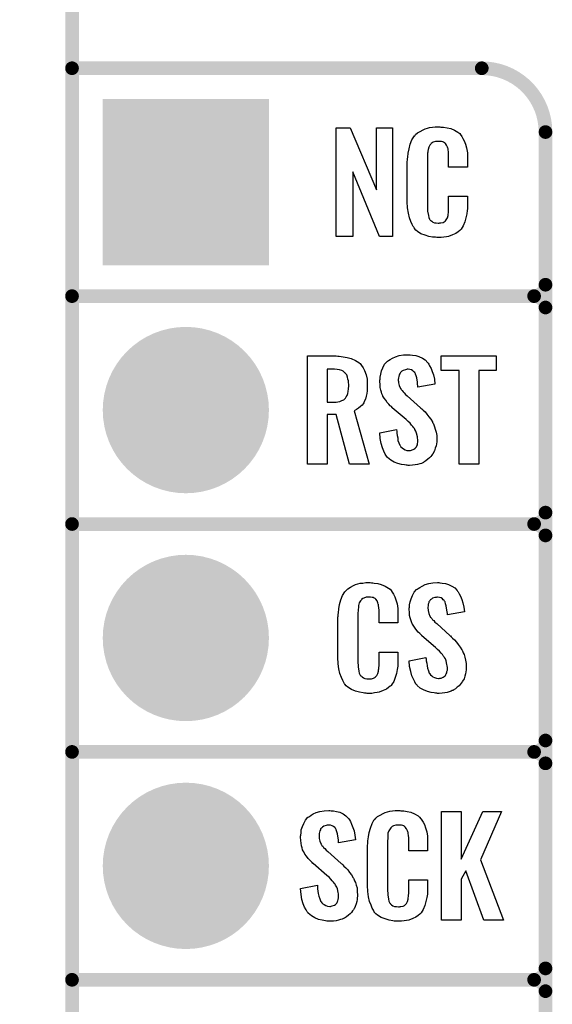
# Model space of a CAD drawing. Extents: x -0.07 to 0.95, y -0.15 to 1.54.
# Tile 2 of 13: x -0.07 to 0.16, y 0.34 to 0.77. Entities that reach past the tile are written whole.
import ezdxf

# ---------------------------------------------------------------- set-up
doc = ezdxf.new("R2010")
doc.units = 0
doc.layers.get('0').update_dxf_attribs({"linetype": 'CONTINUOUS'})
for name, color, linetype in [('gko', 6, 'CONTINUOUS'), ('gto', 2, 'CONTINUOUS'), ('gts', 1, 'CONTINUOUS')]:
    doc.layers.add(name, color=color, linetype=linetype)

# ---------------------------------------------------------------- blocks, each defined once
blk = doc.blocks.new('D32')
at = {"const_width": 0.003}
blk.add_lwpolyline([(-0.0015, 0, 1), (0.0015, 0, 1)], format="xyb", close=True, dxfattribs=at)
blk = doc.blocks.new('D37')
at = {"const_width": 0.0365}
blk.add_lwpolyline([(-0.01825, 0, 1), (0.01825, 0, 1)], format="xyb", close=True, dxfattribs=at)
blk = doc.blocks.new('D40')
at = {"const_width": 0.073}
blk.add_lwpolyline([(-0.0365, 0), (0.0365, 0)], dxfattribs=at)

msp = doc.modelspace()

# ---------------------------------------------------------------- linework, layer by layer
at = {"layer": 'gko', "color": 6, "const_width": 0.006}
msp.add_lwpolyline([(-0.05, -0.15), (-0.05, 1.45)], dxfattribs=at)
at = {"layer": 'gto', "color": 2, "const_width": 0.006}
for points in [[(-0.05, 0.75), (0.13, 0.75)], [(0.158, 0.722), (0.158, 0.722)], [(0.158, 0.722), (0.158, 0.722)], [(0.158, -0.022), (0.158, 0.722)], [(-0.05, 0.65), (0.153, 0.65)], [(-0.05, 0.65), (0.153, 0.65)], [(0.153, 0.65), (0.153, 0.65)], [(0.153, 0.65), (0.153, 0.65)], [(0.158, 0.645), (0.158, 0.645)], [(0.158, 0.645), (0.158, 0.645)], [(0.158, 0.645), (0.158, 0.645)], [(0.158, 0.645), (0.158, 0.645)], [(0.158, 0.555), (0.158, 0.645)], [(-0.05, 0.55), (0.153, 0.55)], [(-0.05, 0.55), (0.153, 0.55)], [(0.153, 0.55), (0.153, 0.55)], [(0.153, 0.55), (0.153, 0.55)], [(0.158, 0.545), (0.158, 0.545)], [(0.158, 0.545), (0.158, 0.545)], [(0.158, 0.545), (0.158, 0.545)], [(0.158, 0.545), (0.158, 0.545)], [(0.158, 0.455), (0.158, 0.545)], [(-0.05, 0.45), (0.153, 0.45)], [(-0.05, 0.45), (0.153, 0.45)], [(0.153, 0.45), (0.153, 0.45)], [(0.153, 0.45), (0.153, 0.45)], [(0.158, 0.445), (0.158, 0.445)], [(0.158, 0.445), (0.158, 0.445)], [(0.158, 0.445), (0.158, 0.445)], [(0.158, 0.445), (0.158, 0.445)], [(0.158, 0.355), (0.158, 0.445)], [(-0.05, 0.35), (0.153, 0.35)], [(-0.05, 0.35), (0.153, 0.35)], [(0.153, 0.35), (0.153, 0.35)], [(0.153, 0.35), (0.153, 0.35)], [(0.158, 0.345), (0.158, 0.345)], [(0.158, 0.345), (0.158, 0.345)], [(0.158, 0.345), (0.158, 0.345)], [(0.158, 0.345), (0.158, 0.345)], [(0.158, 0.255), (0.158, 0.345)]]:
    msp.add_lwpolyline(points, dxfattribs=at)
for points in [[(0.158, 0.722, 0.414214), (0.13, 0.75)], [(0.153, 0.65, 0.414214), (0.158, 0.655)], [(0.158, 0.645, 0.414214), (0.153, 0.65)], [(0.158, 0.645, 0.414214), (0.153, 0.65)], [(0.153, 0.55, 0.414214), (0.158, 0.555)], [(0.158, 0.545, 0.414214), (0.153, 0.55)], [(0.158, 0.545, 0.414214), (0.153, 0.55)], [(0.153, 0.45, 0.414214), (0.158, 0.455)], [(0.158, 0.445, 0.414214), (0.153, 0.45)], [(0.158, 0.445, 0.414214), (0.153, 0.45)], [(0.153, 0.35, 0.414214), (0.158, 0.355)], [(0.158, 0.345, 0.414214), (0.153, 0.35)], [(0.158, 0.345, 0.414214), (0.153, 0.35)]]:
    msp.add_lwpolyline(points, format="xyb", dxfattribs=at)
at = {"layer": 'gto', "color": 2}
for points in [[(0.0908, 0.6762), (0.0851, 0.6762), (0.0734, 0.7046), (0.0734, 0.6762), (0.066, 0.6762), (0.066, 0.7238), (0.0722, 0.7238), (0.0837, 0.6966), (0.0837, 0.7238), (0.0908, 0.7238), (0.0908, 0.6762)], [(0.112, 0.7242), (0.1126, 0.7242), (0.1132, 0.7241), (0.1148, 0.7239), (0.1164, 0.7235), (0.118, 0.7228), (0.1195, 0.7219), (0.1203, 0.7214), (0.1208, 0.7207), (0.1209, 0.7205), (0.1213, 0.7201), (0.1217, 0.7192), (0.1223, 0.7181), (0.1228, 0.7167), (0.1233, 0.715), (0.1237, 0.7129), (0.1238, 0.7106), (0.1238, 0.7066), (0.1154, 0.7066), (0.1154, 0.7107), (0.1154, 0.7108), (0.1154, 0.7111), (0.1154, 0.7116), (0.1154, 0.7121), (0.1154, 0.7134), (0.1153, 0.7141), (0.1152, 0.7146), (0.1152, 0.7147), (0.1151, 0.7149), (0.1149, 0.7154), (0.1145, 0.7163), (0.114, 0.717), (0.1138, 0.7172), (0.1136, 0.7173), (0.1132, 0.7175), (0.1129, 0.7177), (0.1123, 0.7178), (0.1116, 0.7179), (0.1105, 0.7179), (0.1102, 0.7179), (0.1097, 0.7179), (0.1087, 0.7175), (0.1082, 0.7173), (0.1078, 0.7169), (0.1076, 0.7167), (0.1072, 0.7163), (0.1067, 0.7154), (0.1064, 0.7143), (0.1064, 0.7142), (0.1064, 0.7141), (0.1063, 0.7137), (0.1063, 0.7132), (0.1062, 0.7127), (0.1062, 0.7119), (0.1061, 0.7111), (0.1061, 0.7102), (0.1061, 0.6895), (0.1061, 0.6894), (0.1061, 0.6889), (0.1062, 0.6882), (0.1062, 0.6873), (0.1066, 0.6854), (0.1067, 0.6845), (0.1071, 0.6837), (0.1072, 0.6836), (0.1073, 0.6834), (0.1076, 0.6832), (0.108, 0.6829), (0.1085, 0.6825), (0.1092, 0.6822), (0.11, 0.6821), (0.1109, 0.682), (0.1113, 0.682), (0.1116, 0.6821), (0.112, 0.6821), (0.113, 0.6823), (0.1135, 0.6826), (0.1139, 0.6829), (0.114, 0.6829), (0.1141, 0.6831), (0.1144, 0.6835), (0.1149, 0.6844), (0.1152, 0.6854), (0.1152, 0.6855), (0.1153, 0.6857), (0.1153, 0.686), (0.1154, 0.6865), (0.1154, 0.687), (0.1154, 0.6878), (0.1154, 0.6886), (0.1154, 0.6895), (0.1154, 0.6938), (0.1238, 0.6938), (0.1238, 0.69), (0.1238, 0.6899), (0.1238, 0.6897), (0.1238, 0.6894), (0.1238, 0.6889), (0.1237, 0.6883), (0.1236, 0.6876), (0.1234, 0.6861), (0.123, 0.6844), (0.1226, 0.6826), (0.1218, 0.6809), (0.1209, 0.6794), (0.1208, 0.6792), (0.1203, 0.6788), (0.1196, 0.6782), (0.1186, 0.6775), (0.1172, 0.6769), (0.1154, 0.6762), (0.1145, 0.676), (0.1134, 0.6759), (0.1122, 0.6757), (0.1102, 0.6757), (0.1097, 0.6758), (0.1091, 0.6758), (0.1084, 0.6759), (0.1068, 0.6762), (0.1051, 0.6767), (0.1033, 0.6774), (0.1018, 0.6784), (0.101, 0.679), (0.1004, 0.6797), (0.1004, 0.6798), (0.1003, 0.6799), (0.1001, 0.6802), (0.0999, 0.6805), (0.0994, 0.6814), (0.0989, 0.6827), (0.0982, 0.6844), (0.0978, 0.6864), (0.0974, 0.6887), (0.0973, 0.6914), (0.0973, 0.7083), (0.0973, 0.7084), (0.0973, 0.7087), (0.0973, 0.7091), (0.0974, 0.7096), (0.0974, 0.7103), (0.0975, 0.711), (0.0977, 0.7128), (0.0981, 0.7147), (0.0986, 0.7167), (0.0993, 0.7186), (0.1004, 0.7203), (0.1004, 0.7204), (0.1006, 0.7204), (0.1009, 0.7209), (0.1018, 0.7216), (0.1029, 0.7223), (0.1042, 0.723), (0.1052, 0.7234), (0.1061, 0.7237), (0.1071, 0.724), (0.1083, 0.7241), (0.1095, 0.7243), (0.1116, 0.7243), (0.112, 0.7242)], [(0.0667, 0.6237), (0.0674, 0.6236), (0.0691, 0.6234), (0.0709, 0.623), (0.0727, 0.6226), (0.0745, 0.6218), (0.076, 0.6209), (0.0762, 0.6208), (0.0766, 0.6204), (0.0772, 0.6196), (0.0779, 0.6186), (0.0785, 0.6173), (0.0792, 0.6155), (0.0796, 0.6135), (0.0797, 0.6124), (0.0797, 0.6111), (0.0797, 0.611), (0.0797, 0.6109), (0.0797, 0.6104), (0.0796, 0.6095), (0.0796, 0.6085), (0.0795, 0.6073), (0.0792, 0.6061), (0.0789, 0.6048), (0.0784, 0.6037), (0.0784, 0.6036), (0.0782, 0.6032), (0.0779, 0.6028), (0.0774, 0.6021), (0.0768, 0.6015), (0.0759, 0.6008), (0.075, 0.6002), (0.0739, 0.5996), (0.0806, 0.5762), (0.0719, 0.5762), (0.0661, 0.598), (0.0621, 0.598), (0.0621, 0.5762), (0.0534, 0.5762), (0.0534, 0.6238), (0.066, 0.6238), (0.0667, 0.6237)], [(0.0986, 0.6242), (0.0996, 0.6241), (0.101, 0.6239), (0.1024, 0.6235), (0.1039, 0.6228), (0.1052, 0.622), (0.1063, 0.6208), (0.1064, 0.6206), (0.1067, 0.6202), (0.1071, 0.6194), (0.1077, 0.6183), (0.1082, 0.6169), (0.1088, 0.6154), (0.1092, 0.6135), (0.1094, 0.6114), (0.1019, 0.6101), (0.1019, 0.6103), (0.1019, 0.6107), (0.1018, 0.6114), (0.1018, 0.6122), (0.1015, 0.6141), (0.1012, 0.615), (0.1009, 0.6158), (0.1009, 0.6159), (0.1007, 0.6161), (0.1006, 0.6165), (0.1002, 0.6168), (0.0997, 0.6172), (0.0992, 0.6176), (0.0984, 0.6178), (0.0976, 0.6179), (0.0973, 0.6179), (0.0969, 0.6178), (0.0965, 0.6177), (0.0955, 0.6174), (0.0949, 0.617), (0.0944, 0.6166), (0.0944, 0.6166), (0.0943, 0.6165), (0.0941, 0.6162), (0.0939, 0.6158), (0.0937, 0.6154), (0.0935, 0.6148), (0.0934, 0.6142), (0.0933, 0.6134), (0.0933, 0.6133), (0.0933, 0.613), (0.0934, 0.6126), (0.0934, 0.612), (0.0937, 0.6108), (0.0943, 0.6095), (0.0944, 0.6094), (0.0944, 0.6093), (0.0946, 0.609), (0.095, 0.6086), (0.0954, 0.608), (0.0959, 0.6076), (0.0965, 0.6069), (0.0972, 0.6063), (0.1031, 0.601), (0.1033, 0.6009), (0.1037, 0.6005), (0.1042, 0.5999), (0.1051, 0.5992), (0.1059, 0.5982), (0.1067, 0.5971), (0.1076, 0.596), (0.1083, 0.5948), (0.1084, 0.5946), (0.1086, 0.5943), (0.109, 0.5935), (0.1093, 0.5927), (0.1096, 0.5916), (0.11, 0.5903), (0.1102, 0.5888), (0.1103, 0.5872), (0.1103, 0.5871), (0.1103, 0.5867), (0.1102, 0.586), (0.1101, 0.5852), (0.1099, 0.5843), (0.1096, 0.5833), (0.1092, 0.5821), (0.1087, 0.5811), (0.1086, 0.581), (0.1084, 0.5807), (0.108, 0.5802), (0.1076, 0.5796), (0.107, 0.579), (0.1063, 0.5784), (0.1055, 0.5777), (0.1045, 0.5771), (0.1044, 0.577), (0.1041, 0.5769), (0.1035, 0.5766), (0.1028, 0.5764), (0.1018, 0.5761), (0.1008, 0.5759), (0.0996, 0.5758), (0.0983, 0.5757), (0.0977, 0.5757), (0.0973, 0.5758), (0.0968, 0.5758), (0.0961, 0.5759), (0.0947, 0.5761), (0.0931, 0.5765), (0.0915, 0.5772), (0.09, 0.578), (0.0886, 0.5792), (0.0885, 0.5794), (0.0882, 0.5798), (0.0876, 0.5807), (0.087, 0.5819), (0.0864, 0.5834), (0.0858, 0.5853), (0.0854, 0.5875), (0.0852, 0.59), (0.0926, 0.5915), (0.0926, 0.5914), (0.0926, 0.5913), (0.0927, 0.5907), (0.0927, 0.5899), (0.0929, 0.5889), (0.0931, 0.5878), (0.0932, 0.5867), (0.0936, 0.5856), (0.094, 0.5846), (0.0941, 0.5845), (0.0943, 0.5842), (0.0945, 0.5838), (0.095, 0.5834), (0.0956, 0.583), (0.0963, 0.5826), (0.0971, 0.5823), (0.0981, 0.5822), (0.0983, 0.5822), (0.0987, 0.5823), (0.0992, 0.5824), (0.1001, 0.5828), (0.1006, 0.5831), (0.1009, 0.5834), (0.101, 0.5835), (0.1011, 0.5836), (0.1013, 0.5839), (0.1015, 0.5843), (0.1017, 0.5847), (0.1018, 0.5853), (0.1019, 0.5859), (0.1019, 0.5867), (0.1019, 0.5868), (0.1019, 0.5871), (0.1018, 0.5877), (0.1018, 0.5883), (0.1014, 0.5899), (0.1011, 0.5907), (0.1006, 0.5915), (0.1006, 0.5916), (0.1005, 0.5919), (0.1001, 0.5922), (0.0997, 0.5928), (0.0992, 0.5934), (0.0985, 0.5942), (0.0977, 0.595), (0.0968, 0.5958), (0.0907, 0.601), (0.0907, 0.6011), (0.0903, 0.6015), (0.0898, 0.6019), (0.0892, 0.6026), (0.0885, 0.6033), (0.0878, 0.6043), (0.0871, 0.6052), (0.0866, 0.6061), (0.0865, 0.6062), (0.0864, 0.6066), (0.0861, 0.6071), (0.0859, 0.6079), (0.0857, 0.6088), (0.0854, 0.6099), (0.0853, 0.6112), (0.0852, 0.6126), (0.0852, 0.6127), (0.0852, 0.6129), (0.0852, 0.6131), (0.0853, 0.6135), (0.0854, 0.6145), (0.0856, 0.6158), (0.086, 0.6172), (0.0866, 0.6186), (0.0873, 0.6201), (0.0884, 0.6213), (0.0886, 0.6214), (0.0891, 0.6217), (0.0898, 0.6222), (0.0908, 0.6228), (0.0921, 0.6234), (0.0937, 0.6239), (0.0956, 0.6242), (0.0976, 0.6243), (0.0981, 0.6243), (0.0986, 0.6242)], [(0.1364, 0.6174), (0.1287, 0.6174), (0.1287, 0.5762), (0.12, 0.5762), (0.12, 0.6174), (0.1121, 0.6174), (0.1121, 0.6238), (0.1364, 0.6238), (0.1364, 0.6174)], [(0.0653, 0.6179), (0.0621, 0.6179), (0.0621, 0.6034), (0.0654, 0.6034), (0.066, 0.6035), (0.0668, 0.6036), (0.0677, 0.6038), (0.0685, 0.6042), (0.0694, 0.6045), (0.07, 0.6051), (0.0701, 0.6052), (0.0703, 0.6055), (0.0705, 0.6058), (0.0709, 0.6064), (0.0711, 0.6072), (0.0713, 0.6081), (0.0715, 0.6093), (0.0716, 0.6106), (0.0716, 0.6108), (0.0716, 0.6113), (0.0715, 0.6119), (0.0714, 0.6128), (0.0712, 0.6136), (0.071, 0.6145), (0.0707, 0.6154), (0.0702, 0.6161), (0.0701, 0.6162), (0.0699, 0.6164), (0.0696, 0.6166), (0.0691, 0.617), (0.0685, 0.6173), (0.0675, 0.6176), (0.0665, 0.6178), (0.0653, 0.6179)], [(0.0815, 0.5242), (0.0821, 0.5242), (0.0827, 0.5241), (0.0843, 0.5239), (0.0858, 0.5235), (0.0875, 0.5228), (0.089, 0.5219), (0.0897, 0.5214), (0.0903, 0.5207), (0.0904, 0.5205), (0.0907, 0.5201), (0.0912, 0.5192), (0.0918, 0.5181), (0.0923, 0.5167), (0.0928, 0.515), (0.0931, 0.513), (0.0932, 0.5106), (0.0932, 0.5066), (0.0849, 0.5066), (0.0849, 0.5107), (0.0849, 0.5108), (0.0849, 0.5111), (0.0849, 0.5116), (0.0849, 0.5121), (0.0848, 0.5134), (0.0847, 0.5141), (0.0846, 0.5146), (0.0846, 0.5147), (0.0845, 0.5149), (0.0844, 0.5154), (0.084, 0.5163), (0.0834, 0.517), (0.0833, 0.5172), (0.0831, 0.5173), (0.0827, 0.5175), (0.0823, 0.5177), (0.0818, 0.5178), (0.0811, 0.5179), (0.08, 0.5179), (0.0796, 0.5179), (0.0792, 0.5179), (0.0782, 0.5175), (0.0777, 0.5173), (0.0772, 0.5169), (0.0771, 0.5167), (0.0767, 0.5163), (0.0762, 0.5154), (0.0759, 0.5143), (0.0759, 0.5142), (0.0759, 0.5141), (0.0758, 0.5137), (0.0758, 0.5132), (0.0757, 0.5127), (0.0757, 0.5119), (0.0756, 0.5111), (0.0756, 0.5102), (0.0756, 0.4895), (0.0756, 0.4894), (0.0756, 0.4889), (0.0757, 0.4882), (0.0757, 0.4873), (0.076, 0.4854), (0.0762, 0.4845), (0.0766, 0.4837), (0.0767, 0.4836), (0.0768, 0.4834), (0.0771, 0.4832), (0.0774, 0.4829), (0.078, 0.4825), (0.0786, 0.4822), (0.0795, 0.4821), (0.0804, 0.482), (0.0808, 0.482), (0.0811, 0.4821), (0.0815, 0.4821), (0.0825, 0.4823), (0.083, 0.4826), (0.0833, 0.4829), (0.0834, 0.4829), (0.0835, 0.4831), (0.0839, 0.4835), (0.0844, 0.4844), (0.0846, 0.4854), (0.0846, 0.4855), (0.0847, 0.4857), (0.0847, 0.486), (0.0848, 0.4865), (0.0848, 0.487), (0.0849, 0.4878), (0.0849, 0.4886), (0.0849, 0.4895), (0.0849, 0.4938), (0.0932, 0.4938), (0.0932, 0.49), (0.0932, 0.4899), (0.0932, 0.4897), (0.0932, 0.4894), (0.0932, 0.4889), (0.0931, 0.4883), (0.0931, 0.4876), (0.0929, 0.4861), (0.0925, 0.4844), (0.092, 0.4826), (0.0913, 0.4809), (0.0904, 0.4794), (0.0903, 0.4792), (0.0898, 0.4788), (0.0891, 0.4782), (0.0881, 0.4775), (0.0867, 0.4769), (0.0849, 0.4762), (0.084, 0.476), (0.0829, 0.4759), (0.0817, 0.4757), (0.0796, 0.4757), (0.0792, 0.4758), (0.0785, 0.4758), (0.0779, 0.4759), (0.0763, 0.4762), (0.0746, 0.4767), (0.0728, 0.4774), (0.0712, 0.4784), (0.0705, 0.479), (0.0698, 0.4797), (0.0698, 0.4798), (0.0697, 0.4799), (0.0696, 0.4802), (0.0694, 0.4805), (0.0689, 0.4814), (0.0684, 0.4827), (0.0677, 0.4844), (0.0672, 0.4864), (0.0669, 0.4887), (0.0668, 0.4914), (0.0668, 0.5083), (0.0668, 0.5084), (0.0668, 0.5087), (0.0668, 0.5091), (0.0669, 0.5096), (0.0669, 0.5103), (0.067, 0.511), (0.0672, 0.5128), (0.0675, 0.5147), (0.0681, 0.5167), (0.0688, 0.5186), (0.0698, 0.5203), (0.0698, 0.5203), (0.07, 0.5204), (0.0704, 0.5209), (0.0712, 0.5216), (0.0723, 0.5223), (0.0737, 0.523), (0.0746, 0.5234), (0.0756, 0.5237), (0.0766, 0.524), (0.0778, 0.5241), (0.079, 0.5243), (0.081, 0.5243), (0.0815, 0.5242)], [(0.1116, 0.5242), (0.1126, 0.5241), (0.114, 0.5239), (0.1154, 0.5235), (0.1168, 0.5228), (0.1181, 0.522), (0.1192, 0.5208), (0.1193, 0.5206), (0.1197, 0.5202), (0.1201, 0.5194), (0.1206, 0.5183), (0.1212, 0.5169), (0.1217, 0.5154), (0.1221, 0.5135), (0.1224, 0.5114), (0.1149, 0.5101), (0.1149, 0.5103), (0.1149, 0.5107), (0.1148, 0.5114), (0.1147, 0.5122), (0.1144, 0.5141), (0.1141, 0.515), (0.1139, 0.5158), (0.1139, 0.5159), (0.1137, 0.5161), (0.1135, 0.5165), (0.1131, 0.5168), (0.1127, 0.5172), (0.1121, 0.5176), (0.1114, 0.5178), (0.1105, 0.5179), (0.1103, 0.5179), (0.1099, 0.5178), (0.1094, 0.5177), (0.1084, 0.5174), (0.1079, 0.517), (0.1074, 0.5167), (0.1074, 0.5166), (0.1072, 0.5165), (0.107, 0.5162), (0.1068, 0.5158), (0.1067, 0.5154), (0.1065, 0.5148), (0.1064, 0.5142), (0.1063, 0.5134), (0.1063, 0.5133), (0.1063, 0.513), (0.1064, 0.5126), (0.1064, 0.512), (0.1067, 0.5108), (0.1072, 0.5095), (0.1073, 0.5094), (0.1074, 0.5092), (0.1076, 0.509), (0.108, 0.5086), (0.1083, 0.508), (0.1089, 0.5076), (0.1094, 0.5069), (0.1102, 0.5063), (0.1161, 0.501), (0.1163, 0.5009), (0.1166, 0.5005), (0.1172, 0.4999), (0.118, 0.4992), (0.1189, 0.4982), (0.1197, 0.4971), (0.1205, 0.496), (0.1213, 0.4948), (0.1214, 0.4946), (0.1215, 0.4943), (0.1219, 0.4935), (0.1223, 0.4927), (0.1226, 0.4916), (0.1229, 0.4903), (0.1231, 0.4888), (0.1232, 0.4872), (0.1232, 0.487), (0.1232, 0.4867), (0.1231, 0.486), (0.123, 0.4852), (0.1228, 0.4843), (0.1226, 0.4833), (0.1222, 0.4821), (0.1216, 0.4811), (0.1215, 0.481), (0.1214, 0.4807), (0.121, 0.4802), (0.1205, 0.4796), (0.12, 0.479), (0.1192, 0.4784), (0.1184, 0.4777), (0.1175, 0.4771), (0.1174, 0.477), (0.117, 0.4769), (0.1165, 0.4766), (0.1157, 0.4764), (0.1148, 0.4761), (0.1138, 0.4759), (0.1126, 0.4758), (0.1113, 0.4757), (0.1106, 0.4757), (0.1103, 0.4758), (0.1097, 0.4758), (0.1091, 0.4759), (0.1077, 0.4761), (0.1061, 0.4765), (0.1044, 0.4772), (0.103, 0.478), (0.1016, 0.4792), (0.1015, 0.4794), (0.1011, 0.4798), (0.1006, 0.4807), (0.1, 0.4819), (0.0993, 0.4834), (0.0988, 0.4853), (0.0983, 0.4875), (0.0981, 0.49), (0.1055, 0.4915), (0.1055, 0.4914), (0.1055, 0.4913), (0.1056, 0.4908), (0.1056, 0.4899), (0.1058, 0.4889), (0.106, 0.4878), (0.1062, 0.4867), (0.1066, 0.4856), (0.1069, 0.4846), (0.107, 0.4845), (0.1072, 0.4842), (0.1075, 0.4838), (0.108, 0.4834), (0.1085, 0.483), (0.1092, 0.4826), (0.1101, 0.4823), (0.111, 0.4822), (0.1113, 0.4822), (0.1116, 0.4823), (0.1121, 0.4824), (0.113, 0.4828), (0.1135, 0.4831), (0.1139, 0.4834), (0.114, 0.4835), (0.1141, 0.4836), (0.1142, 0.4839), (0.1144, 0.4843), (0.1146, 0.4847), (0.1147, 0.4853), (0.1149, 0.4859), (0.1149, 0.4867), (0.1149, 0.4868), (0.1149, 0.4871), (0.1148, 0.4877), (0.1147, 0.4883), (0.1143, 0.4899), (0.1141, 0.4908), (0.1136, 0.4915), (0.1135, 0.4916), (0.1134, 0.4919), (0.113, 0.4922), (0.1127, 0.4928), (0.1121, 0.4934), (0.1115, 0.4942), (0.1106, 0.495), (0.1097, 0.4958), (0.1037, 0.501), (0.1036, 0.5011), (0.1032, 0.5015), (0.1028, 0.5019), (0.1021, 0.5026), (0.1015, 0.5033), (0.1007, 0.5043), (0.1001, 0.5052), (0.0995, 0.5061), (0.0994, 0.5062), (0.0993, 0.5066), (0.0991, 0.5071), (0.0989, 0.5079), (0.0986, 0.5088), (0.0983, 0.5099), (0.0982, 0.5112), (0.0981, 0.5126), (0.0981, 0.5127), (0.0981, 0.5129), (0.0981, 0.5131), (0.0982, 0.5135), (0.0983, 0.5145), (0.0985, 0.5158), (0.099, 0.5172), (0.0995, 0.5186), (0.1003, 0.5201), (0.1014, 0.5213), (0.1016, 0.5214), (0.102, 0.5217), (0.1028, 0.5222), (0.1038, 0.5228), (0.1051, 0.5234), (0.1067, 0.5239), (0.1085, 0.5242), (0.1105, 0.5243), (0.1111, 0.5243), (0.1116, 0.5242)], [(0.0638, 0.4242), (0.0648, 0.4241), (0.0662, 0.4239), (0.0676, 0.4235), (0.0691, 0.4228), (0.0703, 0.422), (0.0715, 0.4208), (0.0716, 0.4206), (0.0719, 0.4202), (0.0723, 0.4194), (0.0728, 0.4183), (0.0734, 0.4169), (0.074, 0.4154), (0.0743, 0.4135), (0.0746, 0.4114), (0.0671, 0.4101), (0.0671, 0.4103), (0.0671, 0.4107), (0.067, 0.4114), (0.0669, 0.4122), (0.0666, 0.4141), (0.0664, 0.415), (0.0661, 0.4158), (0.0661, 0.4159), (0.0659, 0.4161), (0.0657, 0.4165), (0.0654, 0.4168), (0.0649, 0.4172), (0.0643, 0.4176), (0.0636, 0.4178), (0.0628, 0.4179), (0.0625, 0.4179), (0.0621, 0.4178), (0.0617, 0.4177), (0.0606, 0.4174), (0.0601, 0.417), (0.0596, 0.4166), (0.0596, 0.4166), (0.0594, 0.4165), (0.0592, 0.4162), (0.0591, 0.4158), (0.0589, 0.4154), (0.0587, 0.4148), (0.0586, 0.4142), (0.0585, 0.4134), (0.0585, 0.4133), (0.0585, 0.413), (0.0586, 0.4126), (0.0586, 0.412), (0.0589, 0.4108), (0.0594, 0.4095), (0.0595, 0.4094), (0.0596, 0.4092), (0.0598, 0.409), (0.0602, 0.4086), (0.0605, 0.408), (0.0611, 0.4076), (0.0617, 0.4069), (0.0624, 0.4063), (0.0683, 0.401), (0.0685, 0.4009), (0.0689, 0.4005), (0.0694, 0.3999), (0.0703, 0.3992), (0.0711, 0.3982), (0.0719, 0.3971), (0.0728, 0.396), (0.0735, 0.3948), (0.0736, 0.3946), (0.0738, 0.3943), (0.0741, 0.3935), (0.0745, 0.3927), (0.0748, 0.3916), (0.0752, 0.3903), (0.0753, 0.3888), (0.0754, 0.3872), (0.0754, 0.3871), (0.0754, 0.3867), (0.0753, 0.386), (0.0753, 0.3852), (0.0751, 0.3843), (0.0748, 0.3833), (0.0744, 0.3821), (0.0739, 0.3811), (0.0738, 0.381), (0.0736, 0.3807), (0.0732, 0.3802), (0.0728, 0.3796), (0.0722, 0.379), (0.0715, 0.3784), (0.0706, 0.3777), (0.0697, 0.3771), (0.0696, 0.377), (0.0692, 0.3769), (0.0687, 0.3766), (0.0679, 0.3764), (0.067, 0.3761), (0.066, 0.3759), (0.0648, 0.3758), (0.0635, 0.3757), (0.0629, 0.3757), (0.0625, 0.3758), (0.0619, 0.3758), (0.0613, 0.3759), (0.0599, 0.3761), (0.0583, 0.3765), (0.0567, 0.3772), (0.0552, 0.378), (0.0538, 0.3792), (0.0537, 0.3794), (0.0533, 0.3798), (0.0528, 0.3807), (0.0522, 0.3819), (0.0516, 0.3834), (0.051, 0.3853), (0.0506, 0.3875), (0.0504, 0.39), (0.0578, 0.3915), (0.0578, 0.3914), (0.0578, 0.3913), (0.0579, 0.3907), (0.0579, 0.3899), (0.058, 0.3889), (0.0582, 0.3878), (0.0584, 0.3867), (0.0588, 0.3856), (0.0592, 0.3846), (0.0592, 0.3845), (0.0594, 0.3842), (0.0597, 0.3838), (0.0602, 0.3834), (0.0607, 0.383), (0.0615, 0.3826), (0.0623, 0.3823), (0.0632, 0.3822), (0.0635, 0.3822), (0.0639, 0.3823), (0.0643, 0.3824), (0.0653, 0.3828), (0.0657, 0.3831), (0.0661, 0.3834), (0.0662, 0.3835), (0.0663, 0.3836), (0.0665, 0.3839), (0.0666, 0.3843), (0.0668, 0.3847), (0.0669, 0.3853), (0.0671, 0.3859), (0.0671, 0.3867), (0.0671, 0.3868), (0.0671, 0.3871), (0.067, 0.3877), (0.0669, 0.3883), (0.0666, 0.3899), (0.0663, 0.3907), (0.0658, 0.3915), (0.0657, 0.3916), (0.0656, 0.3919), (0.0653, 0.3922), (0.0649, 0.3928), (0.0643, 0.3934), (0.0637, 0.3942), (0.0629, 0.395), (0.0619, 0.3958), (0.0559, 0.401), (0.0558, 0.4011), (0.0555, 0.4015), (0.055, 0.4019), (0.0543, 0.4026), (0.0537, 0.4033), (0.053, 0.4043), (0.0523, 0.4052), (0.0518, 0.4061), (0.0517, 0.4062), (0.0516, 0.4066), (0.0513, 0.4071), (0.0511, 0.4079), (0.0508, 0.4088), (0.0506, 0.4099), (0.0505, 0.4112), (0.0504, 0.4126), (0.0504, 0.4127), (0.0504, 0.4129), (0.0504, 0.4131), (0.0505, 0.4135), (0.0506, 0.4145), (0.0507, 0.4158), (0.0512, 0.4172), (0.0518, 0.4186), (0.0525, 0.4201), (0.0536, 0.4213), (0.0538, 0.4214), (0.0543, 0.4217), (0.055, 0.4222), (0.056, 0.4228), (0.0573, 0.4234), (0.0589, 0.4239), (0.0607, 0.4242), (0.0628, 0.4243), (0.0633, 0.4243), (0.0638, 0.4242)], [(0.0945, 0.4242), (0.095, 0.4242), (0.0957, 0.4241), (0.0973, 0.4239), (0.0988, 0.4235), (0.1005, 0.4228), (0.102, 0.4219), (0.1027, 0.4214), (0.1033, 0.4207), (0.1034, 0.4205), (0.1037, 0.4201), (0.1042, 0.4192), (0.1048, 0.4181), (0.1053, 0.4167), (0.1058, 0.415), (0.1061, 0.413), (0.1062, 0.4106), (0.1062, 0.4066), (0.0979, 0.4066), (0.0979, 0.4107), (0.0979, 0.4108), (0.0979, 0.4111), (0.0979, 0.4116), (0.0979, 0.4121), (0.0978, 0.4134), (0.0977, 0.4141), (0.0976, 0.4146), (0.0976, 0.4147), (0.0975, 0.4149), (0.0974, 0.4154), (0.097, 0.4163), (0.0964, 0.417), (0.0962, 0.4172), (0.0961, 0.4173), (0.0957, 0.4175), (0.0953, 0.4177), (0.0948, 0.4178), (0.0941, 0.4179), (0.093, 0.4179), (0.0926, 0.4179), (0.0922, 0.4179), (0.0912, 0.4175), (0.0907, 0.4173), (0.0902, 0.4169), (0.0901, 0.4167), (0.0897, 0.4163), (0.0892, 0.4154), (0.0888, 0.4143), (0.0888, 0.4142), (0.0888, 0.4141), (0.0888, 0.4137), (0.0888, 0.4132), (0.0887, 0.4127), (0.0887, 0.4119), (0.0886, 0.4111), (0.0886, 0.4102), (0.0886, 0.3895), (0.0886, 0.3894), (0.0886, 0.3889), (0.0887, 0.3882), (0.0887, 0.3873), (0.089, 0.3854), (0.0892, 0.3845), (0.0896, 0.3837), (0.0897, 0.3836), (0.0898, 0.3834), (0.0901, 0.3832), (0.0904, 0.3829), (0.091, 0.3825), (0.0916, 0.3822), (0.0925, 0.3821), (0.0934, 0.382), (0.0938, 0.382), (0.0941, 0.3821), (0.0945, 0.3821), (0.0955, 0.3823), (0.096, 0.3826), (0.0963, 0.3829), (0.0964, 0.3829), (0.0965, 0.3831), (0.0969, 0.3835), (0.0974, 0.3844), (0.0976, 0.3854), (0.0976, 0.3855), (0.0977, 0.3857), (0.0977, 0.386), (0.0978, 0.3865), (0.0978, 0.3871), (0.0979, 0.3878), (0.0979, 0.3886), (0.0979, 0.3895), (0.0979, 0.3938), (0.1062, 0.3938), (0.1062, 0.39), (0.1062, 0.3899), (0.1062, 0.3897), (0.1062, 0.3894), (0.1062, 0.3889), (0.1061, 0.3883), (0.1061, 0.3876), (0.1059, 0.3861), (0.1055, 0.3844), (0.105, 0.3826), (0.1043, 0.3809), (0.1034, 0.3794), (0.1033, 0.3792), (0.1028, 0.3788), (0.1021, 0.3782), (0.1011, 0.3775), (0.0997, 0.3769), (0.0979, 0.3762), (0.097, 0.376), (0.0959, 0.3759), (0.0947, 0.3757), (0.0926, 0.3757), (0.0922, 0.3758), (0.0915, 0.3758), (0.0909, 0.3759), (0.0893, 0.3762), (0.0876, 0.3767), (0.0858, 0.3774), (0.0842, 0.3784), (0.0835, 0.379), (0.0828, 0.3797), (0.0828, 0.3798), (0.0827, 0.3799), (0.0826, 0.3802), (0.0824, 0.3805), (0.0819, 0.3814), (0.0814, 0.3827), (0.0807, 0.3844), (0.0802, 0.3864), (0.0799, 0.3887), (0.0798, 0.3914), (0.0798, 0.4083), (0.0798, 0.4084), (0.0798, 0.4087), (0.0798, 0.4091), (0.0799, 0.4096), (0.0799, 0.4103), (0.08, 0.411), (0.0802, 0.4128), (0.0805, 0.4147), (0.0811, 0.4166), (0.0818, 0.4186), (0.0828, 0.4203), (0.0828, 0.4203), (0.083, 0.4204), (0.0834, 0.4209), (0.0842, 0.4216), (0.0853, 0.4223), (0.0867, 0.423), (0.0876, 0.4234), (0.0886, 0.4237), (0.0896, 0.424), (0.0908, 0.4241), (0.092, 0.4243), (0.094, 0.4243), (0.0945, 0.4242)], [(0.1295, 0.4026), (0.1396, 0.3762), (0.1309, 0.3762), (0.123, 0.3978), (0.1209, 0.3942), (0.1209, 0.3762), (0.1123, 0.3762), (0.1123, 0.4238), (0.1209, 0.4238), (0.1209, 0.4029), (0.1304, 0.4238), (0.1386, 0.4238), (0.1295, 0.4026)]]:
    msp.add_lwpolyline(points, dxfattribs=at)

# ---------------------------------------------------------------- block references
at = {"layer": 'gto'}
for p in [(-0.05, 0.75), (0.13, 0.75), (0.13, 0.75), (0.158, 0.722), (0.158, 0.722), (0.158, 0.722), (0.158, 0.722), (0.158, 0.655), (-0.05, 0.65), (-0.05, 0.65), (0.153, 0.65), (0.153, 0.65), (0.153, 0.65), (0.153, 0.65), (0.153, 0.65), (0.153, 0.65), (0.153, 0.65), (0.158, 0.645), (0.158, 0.645), (0.158, 0.645), (0.158, 0.645), (0.158, 0.645), (0.158, 0.645), (0.158, 0.645), (0.158, 0.555), (0.158, 0.555), (-0.05, 0.55), (-0.05, 0.55), (0.153, 0.55), (0.153, 0.55), (0.153, 0.55), (0.153, 0.55), (0.153, 0.55), (0.153, 0.55), (0.153, 0.55), (0.158, 0.545), (0.158, 0.545), (0.158, 0.545), (0.158, 0.545), (0.158, 0.545), (0.158, 0.545), (0.158, 0.545), (0.158, 0.455), (0.158, 0.455), (-0.05, 0.45), (-0.05, 0.45), (0.153, 0.45), (0.153, 0.45), (0.153, 0.45), (0.153, 0.45), (0.153, 0.45), (0.153, 0.45), (0.153, 0.45), (0.158, 0.445), (0.158, 0.445), (0.158, 0.445), (0.158, 0.445), (0.158, 0.445), (0.158, 0.445), (0.158, 0.445), (0.158, 0.355), (0.158, 0.355), (-0.05, 0.35), (-0.05, 0.35), (0.153, 0.35), (0.153, 0.35), (0.153, 0.35), (0.153, 0.35), (0.153, 0.35), (0.153, 0.35), (0.153, 0.35), (0.158, 0.345), (0.158, 0.345), (0.158, 0.345), (0.158, 0.345), (0.158, 0.345), (0.158, 0.345), (0.158, 0.345)]:
    msp.add_blockref('D32', p, dxfattribs=at)
at = {"layer": 'gts'}
for name, p in [('D40', (0, 0.7)), ('D37', (0, 0.6)), ('D37', (0, 0.5)), ('D37', (0, 0.4))]:
    msp.add_blockref(name, p, dxfattribs=at)

doc.saveas('drawing.dxf')
